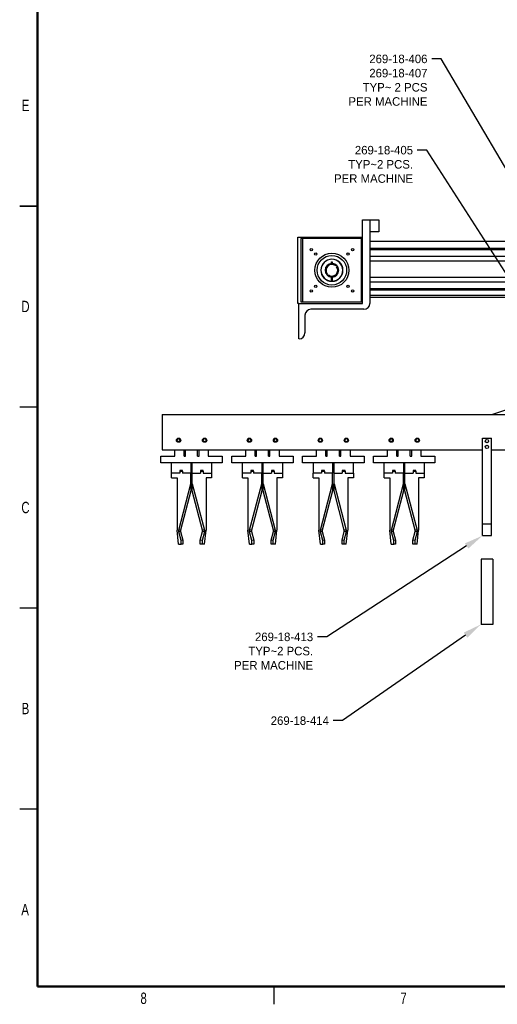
# Model space of a CAD drawing. Header units: inches. Extents: x 0.1 to 43.9, y 0.1 to 33.9.
# Tile 1 of 17: x 0.1 to 10.2, y 0.1 to 20.9. Entities that reach past the tile are written whole.
import ezdxf
from ezdxf import colors
from ezdxf.entities.mleader import LeaderData, LeaderLine
from ezdxf.math import Vec2, Vec3

# ---------------------------------------------------------------- set-up
doc = ezdxf.new("R2010")
doc.units = ezdxf.units.IN
doc.header["$MEASUREMENT"] = 0
doc.styles.add('SLDTEXTSTYLE0', font='TXT', dxfattribs={"width": 0.75})

msp = doc.modelspace()

# ---------------------------------------------------------------- linework, layer by layer
at = {"color": 7, "linetype": 'Continuous', "lineweight": 50}
for p, q in [((0.5, 0.5), (0.5, 33.5)), ((43.5, 0.5), (0.5, 0.5))]:
    msp.add_line(p, q, dxfattribs=at)
at = {"color": 7, "linetype": 'Continuous', "lineweight": 25}
for p, q in [((0.5, 17), (0.125, 17)), ((0.125, 17), (0.5, 17)), ((7.38, 16.708), (7.536, 16.708)), ((7.38, 14.943), (7.38, 16.708)), ((7.536, 16.708), (7.536, 14.943)), ((7.536, 16.708), (7.724, 16.708)), ((7.724, 16.708), (7.724, 16.458)), ((7.724, 16.458), (7.536, 16.458)), ((6.013, 14.943), (6.013, 16.345)), ((6.013, 16.345), (7.38, 16.345)), ((7.38, 16.313), (6.075, 16.313)), ((6.075, 16.313), (6.075, 14.974)), ((7.357, 16.313), (6.107, 16.313)), ((6.107, 16.313), (6.107, 14.974)), ((7.357, 14.974), (7.357, 16.313)), ((12.75, 16.255), (7.536, 16.255)), ((19.574, 16.107), (7.536, 16.107)), ((19.574, 16.076), (7.536, 16.076)), ((6.727, 15.821), (6.737, 15.821)), ((6.727, 15.787), (6.727, 15.821)), ((6.737, 15.821), (6.737, 15.787)), ((19.574, 15.935), (7.536, 15.935)), ((19.574, 15.836), (7.536, 15.836)), ((6.807, 15.741), (6.819, 15.753)), ((6.842, 15.731), (6.829, 15.719)), ((6.622, 15.556), (6.634, 15.568)), ((6.656, 15.546), (6.644, 15.534)), ((6.727, 15.412), (6.727, 15.5)), ((6.737, 15.5), (6.737, 15.412)), ((19.574, 15.492), (7.536, 15.492)), ((19.574, 15.393), (7.536, 15.393)), ((19.574, 15.252), (7.536, 15.252)), ((19.574, 15.221), (7.536, 15.221)), ((12.727, 15.112), (7.536, 15.112)), ((12.727, 15.068), (7.536, 15.068)), ((6.035, 14.943), (6.013, 14.943)), ((6.035, 14.943), (7.38, 14.943)), ((6.035, 14.193), (6.035, 14.943)), ((6.075, 14.974), (7.38, 14.974)), ((6.107, 14.974), (7.357, 14.974)), ((7.411, 14.818), (6.287, 14.818)), ((6.162, 14.693), (6.162, 14.318)), ((6.037, 14.193), (6.035, 14.193)), ((0.5, 12.75), (0.125, 12.75)), ((10.492, 12.715), (10.13, 12.596)), ((3.138, 12.596), (12.513, 12.596)), ((3.138, 12.596), (3.138, 11.846)), ((9.919, 12.096), (10.106, 12.096)), ((9.919, 10.283), (9.919, 12.096)), ((10.106, 10.283), (10.106, 12.096)), ((3.113, 11.569), (3.113, 11.716)), ((3.113, 11.716), (3.408, 11.716)), ((3.138, 11.846), (9.919, 11.846)), ((3.408, 11.716), (3.408, 11.846)), ((3.605, 11.716), (3.605, 11.846)), ((3.605, 11.716), (3.635, 11.716)), ((3.635, 11.716), (3.635, 11.846)), ((3.89, 11.716), (3.89, 11.846)), ((3.89, 11.716), (3.921, 11.716)), ((3.921, 11.716), (3.921, 11.846)), ((4.117, 11.846), (4.117, 11.716)), ((4.117, 11.716), (4.412, 11.716)), ((4.412, 11.716), (4.412, 11.569)), ((4.613, 11.569), (4.613, 11.716)), ((4.613, 11.716), (4.908, 11.716)), ((4.908, 11.716), (4.908, 11.846)), ((5.105, 11.716), (5.105, 11.846)), ((5.105, 11.716), (5.135, 11.716)), ((5.135, 11.716), (5.135, 11.846)), ((5.39, 11.716), (5.39, 11.846)), ((5.39, 11.716), (5.421, 11.716)), ((5.421, 11.716), (5.421, 11.846)), ((5.617, 11.846), (5.617, 11.716)), ((5.617, 11.716), (5.912, 11.716)), ((5.912, 11.716), (5.912, 11.569)), ((6.113, 11.569), (6.113, 11.716)), ((6.113, 11.716), (6.408, 11.716)), ((6.408, 11.716), (6.408, 11.846)), ((6.605, 11.716), (6.605, 11.846)), ((6.605, 11.716), (6.635, 11.716)), ((6.635, 11.716), (6.635, 11.846)), ((6.89, 11.716), (6.89, 11.846)), ((6.89, 11.716), (6.921, 11.716)), ((6.921, 11.716), (6.921, 11.846)), ((7.117, 11.846), (7.117, 11.716)), ((7.117, 11.716), (7.412, 11.716)), ((7.412, 11.716), (7.412, 11.569)), ((7.613, 11.569), (7.613, 11.716)), ((7.613, 11.716), (7.908, 11.716)), ((7.908, 11.716), (7.908, 11.846)), ((8.105, 11.716), (8.105, 11.846)), ((8.105, 11.716), (8.135, 11.716)), ((8.135, 11.716), (8.135, 11.846)), ((8.39, 11.716), (8.39, 11.846)), ((8.39, 11.716), (8.421, 11.716)), ((8.421, 11.716), (8.421, 11.846)), ((8.617, 11.846), (8.617, 11.716)), ((8.617, 11.716), (8.912, 11.716)), ((8.912, 11.716), (8.912, 11.569)), ((10.106, 11.846), (17.919, 11.846)), ((4.412, 11.569), (3.113, 11.569)), ((3.34, 11.352), (3.34, 11.569)), ((3.748, 11.569), (3.748, 11.352)), ((3.777, 11.352), (3.777, 11.569)), ((4.185, 11.569), (4.185, 11.352)), ((5.912, 11.569), (4.613, 11.569)), ((4.84, 11.352), (4.84, 11.569)), ((5.248, 11.569), (5.248, 11.352)), ((5.277, 11.352), (5.277, 11.569)), ((5.685, 11.569), (5.685, 11.352)), ((7.412, 11.569), (6.113, 11.569)), ((6.34, 11.352), (6.34, 11.569)), ((6.748, 11.569), (6.748, 11.352)), ((6.777, 11.352), (6.777, 11.569)), ((7.185, 11.569), (7.185, 11.352)), ((8.912, 11.569), (7.613, 11.569)), ((7.84, 11.352), (7.84, 11.569)), ((8.248, 11.569), (8.248, 11.352)), ((8.277, 11.352), (8.277, 11.569)), ((8.685, 11.569), (8.685, 11.352)), ((3.339, 11.258), (3.339, 11.352)), ((3.514, 11.352), (3.339, 11.352)), ((3.339, 11.258), (3.456, 11.258)), ((3.456, 11.258), (3.456, 10.152)), ((3.573, 11.411), (3.514, 11.411)), ((3.514, 11.411), (3.514, 11.352)), ((3.514, 11.395), (3.514, 11.352)), ((3.514, 11.395), (3.573, 11.395)), ((3.573, 11.395), (3.573, 11.411)), ((3.573, 11.395), (3.573, 11.352)), ((3.747, 11.352), (3.573, 11.352)), ((3.747, 11.126), (3.747, 11.352)), ((3.747, 11.352), (3.748, 11.352)), ((3.777, 11.126), (3.777, 11.352)), ((3.777, 11.352), (3.951, 11.352)), ((3.777, 11.352), (3.777, 11.352)), ((4.01, 11.411), (3.951, 11.411)), ((3.951, 11.411), (3.951, 11.352)), ((3.951, 11.395), (3.951, 11.352)), ((3.951, 11.395), (4.01, 11.395)), ((4.01, 11.395), (4.01, 11.411)), ((4.01, 11.395), (4.01, 11.352)), ((4.01, 11.352), (4.186, 11.352)), ((4.186, 11.258), (4.068, 11.258)), ((4.068, 11.258), (4.068, 10.152)), ((4.186, 11.352), (4.186, 11.258)), ((4.839, 11.258), (4.839, 11.352)), ((5.014, 11.352), (4.839, 11.352)), ((4.839, 11.258), (4.956, 11.258)), ((4.956, 11.258), (4.956, 10.152)), ((5.073, 11.411), (5.014, 11.411)), ((5.014, 11.411), (5.014, 11.352)), ((5.014, 11.395), (5.014, 11.352)), ((5.014, 11.395), (5.073, 11.395)), ((5.073, 11.395), (5.073, 11.411)), ((5.073, 11.395), (5.073, 11.352)), ((5.247, 11.352), (5.073, 11.352)), ((5.247, 11.126), (5.247, 11.352)), ((5.247, 11.352), (5.248, 11.352)), ((5.277, 11.126), (5.277, 11.352)), ((5.277, 11.352), (5.451, 11.352)), ((5.277, 11.352), (5.277, 11.352)), ((5.51, 11.411), (5.451, 11.411)), ((5.451, 11.411), (5.451, 11.352)), ((5.451, 11.395), (5.451, 11.352)), ((5.451, 11.395), (5.51, 11.395)), ((5.51, 11.395), (5.51, 11.411)), ((5.51, 11.395), (5.51, 11.352)), ((5.51, 11.352), (5.686, 11.352)), ((5.686, 11.258), (5.568, 11.258)), ((5.568, 11.258), (5.568, 10.152)), ((5.686, 11.352), (5.686, 11.258)), ((6.339, 11.258), (6.339, 11.352)), ((6.514, 11.352), (6.339, 11.352)), ((6.339, 11.258), (6.456, 11.258)), ((6.456, 11.258), (6.456, 10.152)), ((6.573, 11.411), (6.514, 11.411)), ((6.514, 11.411), (6.514, 11.352)), ((6.514, 11.395), (6.573, 11.395)), ((6.514, 11.395), (6.514, 11.352)), ((6.573, 11.395), (6.573, 11.411)), ((6.573, 11.395), (6.573, 11.352)), ((6.747, 11.352), (6.573, 11.352)), ((6.747, 11.126), (6.747, 11.352)), ((6.747, 11.352), (6.748, 11.352)), ((6.777, 11.126), (6.777, 11.352)), ((6.777, 11.352), (6.951, 11.352)), ((6.777, 11.352), (6.777, 11.352)), ((7.01, 11.411), (6.951, 11.411)), ((6.951, 11.411), (6.951, 11.352)), ((6.951, 11.395), (6.951, 11.352)), ((6.951, 11.395), (7.01, 11.395)), ((7.01, 11.395), (7.01, 11.411)), ((7.01, 11.395), (7.01, 11.352)), ((7.01, 11.352), (7.186, 11.352)), ((7.186, 11.258), (7.068, 11.258)), ((7.068, 11.258), (7.068, 10.152)), ((7.186, 11.352), (7.186, 11.258)), ((7.839, 11.258), (7.839, 11.352)), ((8.014, 11.352), (7.839, 11.352)), ((7.839, 11.258), (7.956, 11.258)), ((7.956, 11.258), (7.956, 10.152)), ((8.073, 11.411), (8.014, 11.411)), ((8.014, 11.411), (8.014, 11.352)), ((8.014, 11.395), (8.073, 11.395)), ((8.014, 11.395), (8.014, 11.352)), ((8.073, 11.395), (8.073, 11.411)), ((8.073, 11.395), (8.073, 11.352)), ((8.247, 11.352), (8.073, 11.352)), ((8.247, 11.126), (8.247, 11.352)), ((8.247, 11.352), (8.248, 11.352)), ((8.277, 11.126), (8.277, 11.352)), ((8.277, 11.352), (8.451, 11.352)), ((8.277, 11.352), (8.277, 11.352)), ((8.51, 11.411), (8.451, 11.411)), ((8.451, 11.411), (8.451, 11.352)), ((8.451, 11.395), (8.451, 11.352)), ((8.451, 11.395), (8.51, 11.395)), ((8.51, 11.395), (8.51, 11.411)), ((8.51, 11.395), (8.51, 11.352)), ((8.51, 11.352), (8.686, 11.352)), ((8.686, 11.258), (8.568, 11.258)), ((8.568, 11.258), (8.568, 10.152)), ((8.686, 11.352), (8.686, 11.258)), ((3.491, 10.151), (3.747, 11.126)), ((3.747, 11.126), (3.747, 10.978)), ((3.777, 11.126), (4.033, 10.151)), ((3.777, 10.978), (3.777, 11.126)), ((4.991, 10.151), (5.247, 11.126)), ((5.247, 11.126), (5.247, 10.978)), ((5.277, 11.126), (5.533, 10.151)), ((5.277, 10.978), (5.277, 11.126)), ((6.491, 10.151), (6.747, 11.126)), ((6.747, 11.126), (6.747, 10.978)), ((6.777, 11.126), (7.033, 10.151)), ((6.777, 10.978), (6.777, 11.126)), ((7.991, 10.151), (8.247, 11.126)), ((8.247, 11.126), (8.247, 10.978)), ((8.277, 11.126), (8.533, 10.151)), ((8.277, 10.978), (8.277, 11.126)), ((3.747, 10.978), (3.529, 10.146)), ((3.995, 10.146), (3.777, 10.978)), ((5.247, 10.978), (5.029, 10.146)), ((5.495, 10.146), (5.277, 10.978)), ((6.747, 10.978), (6.529, 10.146)), ((6.995, 10.146), (6.777, 10.978)), ((8.247, 10.978), (8.029, 10.146)), ((8.495, 10.146), (8.277, 10.978)), ((9.919, 10.283), (10.106, 10.283)), ((9.919, 10.033), (9.919, 10.283)), ((10.106, 10.033), (10.106, 10.283)), ((3.488, 9.852), (3.456, 10.152)), ((3.491, 10.115), (3.491, 10.151)), ((3.529, 10.146), (3.491, 10.151)), ((3.529, 10.12), (3.491, 10.115)), ((3.54, 9.934), (3.491, 10.115)), ((3.529, 10.146), (3.529, 10.12)), ((3.529, 10.12), (3.577, 9.939)), ((3.947, 9.939), (3.995, 10.12)), ((4.033, 10.115), (3.984, 9.934)), ((4.033, 10.151), (3.995, 10.146)), ((3.995, 10.12), (3.995, 10.146)), ((4.033, 10.115), (3.995, 10.12)), ((4.033, 10.151), (4.033, 10.115)), ((4.037, 9.852), (4.068, 10.152)), ((4.988, 9.852), (4.956, 10.152)), ((4.991, 10.115), (4.991, 10.151)), ((5.029, 10.146), (4.991, 10.151)), ((5.029, 10.12), (4.991, 10.115)), ((5.04, 9.934), (4.991, 10.115)), ((5.029, 10.146), (5.029, 10.12)), ((5.029, 10.12), (5.077, 9.939)), ((5.447, 9.939), (5.495, 10.12)), ((5.533, 10.115), (5.484, 9.934)), ((5.533, 10.151), (5.495, 10.146)), ((5.495, 10.12), (5.495, 10.146)), ((5.533, 10.115), (5.495, 10.12)), ((5.533, 10.151), (5.533, 10.115)), ((5.537, 9.852), (5.568, 10.152)), ((6.488, 9.852), (6.456, 10.152)), ((6.529, 10.146), (6.491, 10.151)), ((6.491, 10.115), (6.491, 10.151)), ((6.529, 10.12), (6.491, 10.115)), ((6.54, 9.934), (6.491, 10.115)), ((6.529, 10.146), (6.529, 10.12)), ((6.529, 10.12), (6.577, 9.939)), ((6.947, 9.939), (6.995, 10.12)), ((7.033, 10.115), (6.984, 9.934)), ((7.033, 10.151), (6.995, 10.146)), ((6.995, 10.12), (6.995, 10.146)), ((7.033, 10.115), (6.995, 10.12)), ((7.033, 10.151), (7.033, 10.115)), ((7.037, 9.852), (7.068, 10.152)), ((7.988, 9.852), (7.956, 10.152)), ((7.991, 10.115), (7.991, 10.151)), ((8.029, 10.146), (7.991, 10.151)), ((8.029, 10.12), (7.991, 10.115)), ((8.04, 9.934), (7.991, 10.115)), ((8.029, 10.146), (8.029, 10.12)), ((8.029, 10.12), (8.077, 9.939)), ((8.447, 9.939), (8.495, 10.12)), ((8.533, 10.115), (8.484, 9.934)), ((8.533, 10.151), (8.495, 10.146)), ((8.495, 10.12), (8.495, 10.146)), ((8.533, 10.115), (8.495, 10.12)), ((8.533, 10.151), (8.533, 10.115)), ((8.537, 9.852), (8.568, 10.152)), ((9.919, 10.033), (10.106, 10.033)), ((3.488, 9.852), (3.54, 9.852)), ((3.577, 9.939), (3.54, 9.934)), ((3.54, 9.852), (3.54, 9.934)), ((3.577, 9.852), (3.54, 9.852)), ((3.577, 9.939), (3.577, 9.852)), ((3.984, 9.934), (3.947, 9.939)), ((3.947, 9.852), (3.947, 9.939)), ((3.984, 9.852), (3.947, 9.852)), ((3.984, 9.934), (3.984, 9.852)), ((4.037, 9.852), (3.984, 9.852)), ((4.988, 9.852), (5.04, 9.852)), ((5.077, 9.939), (5.04, 9.934)), ((5.04, 9.852), (5.04, 9.934)), ((5.077, 9.852), (5.04, 9.852)), ((5.077, 9.939), (5.077, 9.852)), ((5.484, 9.934), (5.447, 9.939)), ((5.447, 9.852), (5.447, 9.939)), ((5.484, 9.852), (5.447, 9.852)), ((5.484, 9.934), (5.484, 9.852)), ((5.537, 9.852), (5.484, 9.852)), ((6.488, 9.852), (6.54, 9.852)), ((6.577, 9.939), (6.54, 9.934)), ((6.54, 9.852), (6.54, 9.934)), ((6.577, 9.852), (6.54, 9.852)), ((6.577, 9.939), (6.577, 9.852)), ((6.984, 9.934), (6.947, 9.939)), ((6.947, 9.852), (6.947, 9.939)), ((6.984, 9.852), (6.947, 9.852)), ((6.984, 9.934), (6.984, 9.852)), ((7.037, 9.852), (6.984, 9.852)), ((7.988, 9.852), (8.04, 9.852)), ((8.077, 9.939), (8.04, 9.934)), ((8.04, 9.852), (8.04, 9.934)), ((8.077, 9.852), (8.04, 9.852)), ((8.077, 9.939), (8.077, 9.852)), ((8.484, 9.934), (8.447, 9.939)), ((8.447, 9.852), (8.447, 9.939)), ((8.484, 9.852), (8.447, 9.852)), ((8.484, 9.934), (8.484, 9.852)), ((8.537, 9.852), (8.484, 9.852)), ((9.888, 9.533), (9.888, 8.158)), ((10.138, 9.533), (9.888, 9.533)), ((10.138, 9.533), (10.138, 8.158)), ((0.5, 8.5), (0.125, 8.5)), ((10.138, 8.158), (9.888, 8.158)), ((0.5, 4.25), (0.125, 4.25)), ((5.5, 0.5), (5.5, 0.125))]:
    msp.add_line(p, q, dxfattribs=at)
for centre, radius in [((6.294, 16.081), 0.0243), ((7.169, 16.081), 0.0243), ((6.389, 15.986), 0.0243), ((6.732, 15.644), 0.36), ((6.732, 15.644), 0.312), ((7.074, 15.986), 0.0243), ((6.294, 15.206), 0.0243), ((6.389, 15.301), 0.0243), ((7.074, 15.301), 0.0243), ((7.169, 15.206), 0.0243), ((3.487, 12.051), 0.045), ((3.487, 12.051), 0.0394), ((3.487, 12.051), 0.0327), ((4.038, 12.051), 0.045), ((4.038, 12.051), 0.0394), ((4.038, 12.051), 0.0327), ((4.987, 12.051), 0.045), ((4.987, 12.051), 0.0394), ((4.987, 12.051), 0.0327), ((5.538, 12.051), 0.045), ((5.538, 12.051), 0.0394), ((5.538, 12.051), 0.0327), ((6.487, 12.051), 0.045), ((6.487, 12.051), 0.0394), ((6.487, 12.051), 0.0327), ((7.038, 12.051), 0.045), ((7.038, 12.051), 0.0394), ((7.038, 12.051), 0.0327), ((7.987, 12.051), 0.045), ((7.987, 12.051), 0.0394), ((7.987, 12.051), 0.0327), ((8.538, 12.051), 0.045), ((8.538, 12.051), 0.0394), ((8.538, 12.051), 0.0327), ((10.013, 12.033), 0.0352), ((10.013, 11.908), 0.0352)]:
    msp.add_circle(centre, radius, dxfattribs=at)
for centre, radius, start, end in [((6.732, 15.644), 0.234, 271.2033, 268.7967), ((6.732, 15.644), 0.232, 271.216, 268.784), ((6.732, 15.644), 0.144, 91.9626, 268.0374), ((6.732, 15.644), 0.141, 91.9968, 268.0032), ((6.732, 15.644), 0.141, 51.3883, 218.6117), ((6.732, 15.644), 0.123, 52.3078, 217.6922), ((6.732, 15.644), 0.141, 231.3883, 38.6117), ((6.732, 15.644), 0.123, 232.3078, 37.6922), ((6.732, 15.644), 0.141, 88.0032, 91.9968), ((6.732, 15.644), 0.144, 271.9626, 88.0374), ((6.732, 15.644), 0.141, 271.9968, 88.0032), ((6.732, 15.644), 0.141, 268.0032, 271.9968), ((6.732, 15.644), 0.234, 268.7967, 271.2033), ((6.287, 14.693), 0.125, 90, 180), ((7.411, 14.943), 0.125, 270, 0), ((6.037, 14.318), 0.125, 270, 0)]:
    msp.add_arc(centre, radius, start, end, dxfattribs=at)
for points, knots in [([(6.727, 15.785), (6.727, 15.785), (6.727, 15.785), (6.727, 15.785), (6.727, 15.786), (6.727, 15.786), (6.727, 15.787), (6.727, 15.787), (6.727, 15.787)], [0, 0, 0, 0, 0.118222, 0.332767, 0.547322, 0.761945, 0.976701, 1, 1, 1, 1]), ([(6.737, 15.787), (6.737, 15.787), (6.737, 15.787), (6.737, 15.786), (6.737, 15.785), (6.737, 15.785), (6.737, 15.785), (6.737, 15.785), (6.737, 15.785)], [0, 0, 0, 0, 0.1036166, 0.3183348, 0.5330089, 0.7475914, 0.8818547, 1, 1, 1, 1]), ([(6.727, 15.5), (6.727, 15.5), (6.727, 15.5), (6.727, 15.501), (6.727, 15.502), (6.727, 15.502), (6.727, 15.502), (6.727, 15.502), (6.727, 15.502)], [0, 0, 0, 0, 0.0954194, 0.3101319, 0.5248179, 0.6592905, 0.8736603, 1, 1, 1, 1]), ([(6.727, 15.409), (6.727, 15.409), (6.727, 15.409), (6.727, 15.409), (6.727, 15.41), (6.727, 15.41), (6.727, 15.411), (6.727, 15.412), (6.727, 15.412)], [0, 0, 0, 0, 0.086303, 0.220479, 0.434993, 0.649499, 0.864039, 1, 1, 1, 1]), ([(6.737, 15.502), (6.737, 15.502), (6.737, 15.502), (6.737, 15.502), (6.737, 15.502), (6.737, 15.501), (6.737, 15.5), (6.737, 15.5), (6.737, 15.5)], [0, 0, 0, 0, 0.206937, 0.340984, 0.555655, 0.770317, 0.985066, 1, 1, 1, 1]), ([(6.737, 15.412), (6.737, 15.412), (6.737, 15.411), (6.737, 15.411), (6.737, 15.41), (6.737, 15.41), (6.737, 15.409), (6.737, 15.409), (6.737, 15.409), (6.737, 15.409)], [0, 0, 0, 0, 0.001443, 0.216198, 0.430951, 0.64567, 0.780074, 0.994684, 1, 1, 1, 1])]:
    msp.add_open_spline(points, degree=3, knots=knots, dxfattribs=at)

# ---------------------------------------------------------------- texts
at = {"color": 7, "linetype": 'Continuous', "lineweight": 0, "char_height": 0.24, "attachment_point": 2, "style": 'SLDTEXTSTYLE0'}
for s, insert in [('E', (0.25, 19.248)), ('D', (0.247, 14.998)), ('C', (0.248, 10.748)), ('B', (0.248, 6.498)), ('A', (0.24, 2.248)), ('8', (2.748, 0.373)), ('7', (8.248, 0.373))]:
    msp.add_mtext(s, dxfattribs=dict(at, insert=insert))

# ---------------------------------------------------------------- leaders
ml = msp.add_multileader_mtext('Standard')
ml.set_content('269-18-406\\P269-18-407\\PTYP~ 2 PCS\\PPER MACHINE', color=256)
ml.set_leader_properties()
ml.build(insert=Vec2(0, 0))
ml.multileader.update_dxf_attribs({"dogleg_length": 0.2, "arrow_head_size": 0.4})
ctx = ml.context
ctx.base_point, ctx.char_height, ctx.arrow_head_size, ctx.landing_gap_size, ctx.plane_origin = Vec3(6.804, 20.112), 0.18, 0.4, 0.09, Vec3(13.282, 12.931)
ctx.text_align_type = 2
notes = []
notes.append((ctx, [(0, (1, 1, 0), (9.044, 20.112), (-1, 0), 0.2, [(0, [(13.282, 12.931)], 0, [])])]))
ctx.mtext.insert, ctx.mtext.alignment, ctx.mtext.flow_direction = Vec3(8.754, 20.202), 3, 5
ml = msp.add_multileader_mtext('Standard')
ml.set_content('269-18-405\\PTYP~2 PCS.\\PPER MACHINE', color=256)
ml.set_leader_properties()
ml.build(insert=Vec2(0, 0))
ml.multileader.update_dxf_attribs({"dogleg_length": 0.2, "arrow_head_size": 0.4})
ctx = ml.context
ctx.base_point, ctx.char_height, ctx.arrow_head_size, ctx.landing_gap_size, ctx.plane_origin = Vec3(6.499, 18.183), 0.18, 0.4, 0.09, Vec3(11.945, 13.193)
ctx.text_align_type = 2
notes.append((ctx, [(0, (1, 1, 0), (8.739, 18.183), (-1, 0), 0.2, [(0, [(11.945, 13.193)], 0, [])])]))
ctx.mtext.insert, ctx.mtext.alignment, ctx.mtext.flow_direction = Vec3(8.449, 18.273), 3, 5
ml = msp.add_multileader_mtext('Standard')
ml.set_content('269-18-413\\PTYP~2 PCS.\\PPER MACHINE', color=256)
ml.set_leader_properties()
ml.build(insert=Vec2(0, 0))
ml.multileader.update_dxf_attribs({"dogleg_length": 0.2, "arrow_head_size": 0.4})
ctx = ml.context
ctx.base_point, ctx.char_height, ctx.arrow_head_size, ctx.landing_gap_size, ctx.plane_origin = Vec3(4.385, 7.893), 0.18, 0.4, 0.09, Vec3(9.919, 10.033)
ctx.text_align_type = 2
notes.append((ctx, [(0, (1, 1, 0), (6.625, 7.893), (-1, 0), 0.2, [(0, [(9.919, 10.033)], 0, [])])]))
ctx.mtext.insert, ctx.mtext.alignment, ctx.mtext.flow_direction = Vec3(6.335, 7.983), 3, 5
ml = msp.add_multileader_mtext('Standard')
ml.set_content('269-18-414', color=256)
ml.set_leader_properties()
ml.build(insert=Vec2(0, 0))
ml.multileader.update_dxf_attribs({"dogleg_length": 0.2, "arrow_head_size": 0.4})
ctx = ml.context
ctx.base_point, ctx.char_height, ctx.arrow_head_size, ctx.landing_gap_size, ctx.plane_origin = Vec3(4.959, 6.122), 0.18, 0.4, 0.09, Vec3(9.888, 8.158)
ctx.text_align_type = 2
notes.append((ctx, [(0, (1, 1, 0), (6.959, 6.122), (-1, 0), 0.2, [(0, [(9.888, 8.158)], 0, [])])]))
ctx.mtext.insert, ctx.mtext.alignment, ctx.mtext.flow_direction = Vec3(6.669, 6.212), 3, 5
for ctx, leaders in notes:
    for number, flags, end, landing, length, lines in leaders:
        leader = LeaderData()
        leader.index, (leader.has_last_leader_line, leader.has_dogleg_vector, leader.attachment_direction) = number, flags
        leader.last_leader_point, leader.dogleg_vector, leader.dogleg_length = Vec3(end), Vec3(landing), length
        for number, points, colour, breaks in lines:
            line = LeaderLine()
            line.index, line.vertices, line.color, line.breaks = number, Vec3.list(points), colors.encode_raw_color(colour), breaks
            leader.lines.append(line)
        ctx.leaders.append(leader)

doc.saveas('drawing.dxf')
